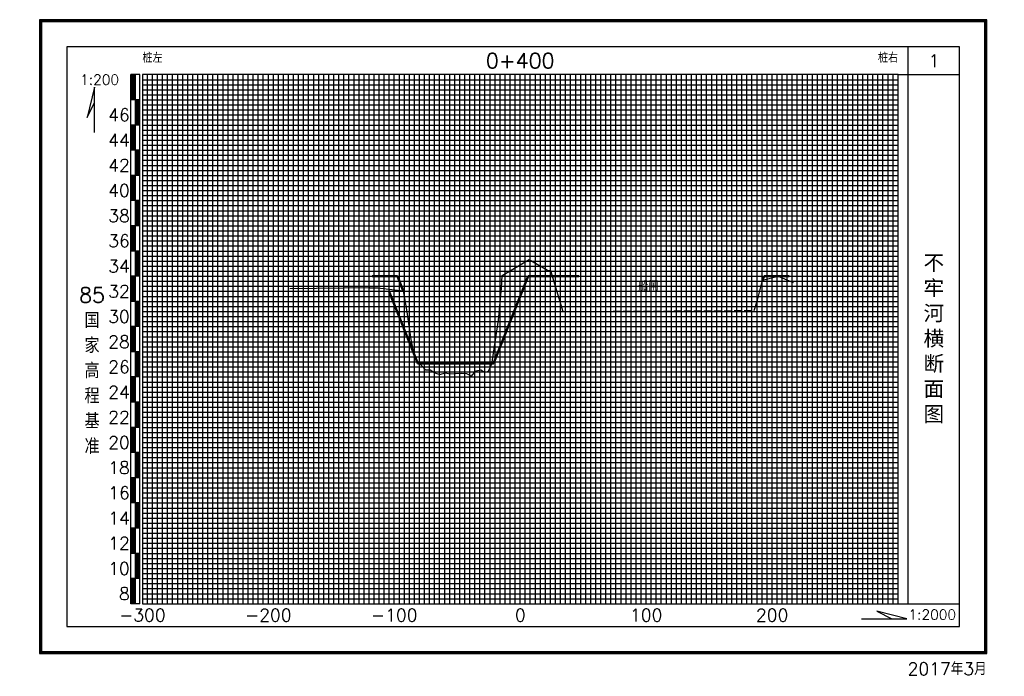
# Model space of a CAD drawing. Header units: millimetres. Extents: x 306 to 3216, y -6574 to 1225.
# Tile 25 of 27: x 545 to 936, y 964 to 1225. Entities that reach past the tile are written whole.
import ezdxf
from ezdxf.enums import TextEntityAlignment as Align

# ---------------------------------------------------------------- set-up
doc = ezdxf.new("R2010")
doc.units = ezdxf.units.MM
doc.linetypes.add('6112', pattern=[4, 3, -1])
doc.linetypes.add('DASHEDX2', pattern=[38.1, 25.4, -12.7])
for name, color, linetype in [('10mm线', 1, 'Continuous'), ('2mm线', 8, 'Continuous'), ('50mm线', 255, 'Continuous'), ('Sxss', 7, 'Continuous'), ('图副注记', 255, 'Continuous'), ('图框', 90, 'Continuous'), ('断面', 255, 'Continuous')]:
    doc.layers.add(name, color=color, linetype=linetype)
doc.layers.add('河道设计断面', color=6, linetype='DASHEDX2', lineweight=50)
doc.layers.add('滩面', color=90, linetype='Continuous', lineweight=50)
doc.styles.get("Standard").update_dxf_attribs({"font": 'txt.shx', "bigfont": 'hztxt.shx'})

msp = doc.modelspace()

# ---------------------------------------------------------------- linework, layer by layer
at = {"layer": '10mm线'}
for p, q in [((604.12, 993.09), (604.12, 1203.09)), ((614.12, 993.09), (614.12, 1203.09)), ((624.12, 993.09), (624.12, 1203.09)), ((634.12, 993.09), (634.12, 1203.09)), ((654.12, 993.09), (654.12, 1203.09)), ((664.12, 993.09), (664.12, 1203.09)), ((674.12, 993.09), (674.12, 1203.09)), ((684.12, 993.09), (684.12, 1203.09)), ((704.12, 993.09), (704.12, 1203.09)), ((714.12, 993.09), (714.12, 1203.09)), ((724.12, 993.09), (724.12, 1203.09)), ((734.12, 993.09), (734.12, 1203.09)), ((754.12, 993.09), (754.12, 1203.09)), ((764.12, 993.09), (764.12, 1203.09)), ((774.12, 993.09), (774.12, 1203.09)), ((784.12, 993.09), (784.12, 1203.09)), ((804.12, 993.09), (804.12, 1203.09)), ((814.12, 993.09), (814.12, 1203.09)), ((824.12, 993.09), (824.12, 1203.09)), ((834.12, 993.09), (834.12, 1203.09)), ((854.12, 993.09), (854.12, 1203.09)), ((864.12, 993.09), (864.12, 1203.09)), ((874.12, 993.09), (874.12, 1203.09)), ((884.12, 993.09), (884.12, 1203.09)), ((594.12, 1193.09), (894.12, 1193.09)), ((594.12, 1183.09), (894.12, 1183.09)), ((594.12, 1173.09), (894.12, 1173.09)), ((594.12, 1163.09), (894.12, 1163.09)), ((594.12, 1153.09), (894.12, 1153.09)), ((594.12, 1143.09), (894.12, 1143.09)), ((594.12, 1133.09), (894.12, 1133.09)), ((594.12, 1123.09), (894.12, 1123.09)), ((594.12, 1113.09), (894.12, 1113.09)), ((594.12, 1103.09), (894.12, 1103.09)), ((594.12, 1093.09), (894.12, 1093.09)), ((594.12, 1083.09), (894.12, 1083.09)), ((594.12, 1073.09), (894.12, 1073.09)), ((594.12, 1063.09), (894.12, 1063.09)), ((594.12, 1053.09), (894.12, 1053.09)), ((594.12, 1043.09), (894.12, 1043.09)), ((594.12, 1033.09), (894.12, 1033.09)), ((594.12, 1023.09), (894.12, 1023.09)), ((594.12, 1013.09), (894.12, 1013.09)), ((594.12, 1003.09), (894.12, 1003.09))]:
    msp.add_line(p, q, dxfattribs=at)
at = {"layer": '2mm线'}
for p, q in [((594.12, 1201.09), (894.12, 1201.09)), ((596.12, 993.09), (596.12, 1203.09)), ((598.12, 993.09), (598.12, 1203.09)), ((600.12, 993.09), (600.12, 1203.09)), ((602.12, 993.09), (602.12, 1203.09)), ((606.12, 993.09), (606.12, 1203.09)), ((608.12, 993.09), (608.12, 1203.09)), ((610.12, 993.09), (610.12, 1203.09)), ((612.12, 993.09), (612.12, 1203.09)), ((616.12, 993.09), (616.12, 1203.09)), ((618.12, 993.09), (618.12, 1203.09)), ((620.12, 993.09), (620.12, 1203.09)), ((622.12, 993.09), (622.12, 1203.09)), ((626.12, 993.09), (626.12, 1203.09)), ((628.12, 993.09), (628.12, 1203.09)), ((630.12, 993.09), (630.12, 1203.09)), ((632.12, 993.09), (632.12, 1203.09)), ((636.12, 993.09), (636.12, 1203.09)), ((638.12, 993.09), (638.12, 1203.09)), ((640.12, 993.09), (640.12, 1203.09)), ((642.12, 993.09), (642.12, 1203.09)), ((646.12, 993.09), (646.12, 1203.09)), ((648.12, 993.09), (648.12, 1203.09)), ((650.12, 993.09), (650.12, 1203.09)), ((652.12, 993.09), (652.12, 1203.09)), ((656.12, 993.09), (656.12, 1203.09)), ((658.12, 993.09), (658.12, 1203.09)), ((660.12, 993.09), (660.12, 1203.09)), ((662.12, 993.09), (662.12, 1203.09)), ((666.12, 993.09), (666.12, 1203.09)), ((668.12, 993.09), (668.12, 1203.09)), ((670.12, 993.09), (670.12, 1203.09)), ((672.12, 993.09), (672.12, 1203.09)), ((676.12, 993.09), (676.12, 1203.09)), ((678.12, 993.09), (678.12, 1203.09)), ((680.12, 993.09), (680.12, 1203.09)), ((682.12, 993.09), (682.12, 1203.09)), ((686.12, 993.09), (686.12, 1203.09)), ((688.12, 993.09), (688.12, 1203.09)), ((690.12, 993.09), (690.12, 1203.09)), ((692.12, 993.09), (692.12, 1203.09)), ((696.12, 993.09), (696.12, 1203.09)), ((698.12, 993.09), (698.12, 1203.09)), ((700.12, 993.09), (700.12, 1203.09)), ((702.12, 993.09), (702.12, 1203.09)), ((706.12, 993.09), (706.12, 1203.09)), ((708.12, 993.09), (708.12, 1203.09)), ((710.12, 993.09), (710.12, 1203.09)), ((712.12, 993.09), (712.12, 1203.09)), ((716.12, 993.09), (716.12, 1203.09)), ((718.12, 993.09), (718.12, 1203.09)), ((720.12, 993.09), (720.12, 1203.09)), ((722.12, 993.09), (722.12, 1203.09)), ((726.12, 993.09), (726.12, 1203.09)), ((728.12, 993.09), (728.12, 1203.09)), ((730.12, 993.09), (730.12, 1203.09)), ((732.12, 993.09), (732.12, 1203.09)), ((736.12, 993.09), (736.12, 1203.09)), ((738.12, 993.09), (738.12, 1203.09)), ((740.12, 993.09), (740.12, 1203.09)), ((742.12, 993.09), (742.12, 1203.09)), ((746.12, 993.09), (746.12, 1203.09)), ((748.12, 993.09), (748.12, 1203.09)), ((750.12, 993.09), (750.12, 1203.09)), ((752.12, 993.09), (752.12, 1203.09)), ((756.12, 993.09), (756.12, 1203.09)), ((758.12, 993.09), (758.12, 1203.09)), ((760.12, 993.09), (760.12, 1203.09)), ((762.12, 993.09), (762.12, 1203.09)), ((766.12, 993.09), (766.12, 1203.09)), ((768.12, 993.09), (768.12, 1203.09)), ((770.12, 993.09), (770.12, 1203.09)), ((772.12, 993.09), (772.12, 1203.09)), ((776.12, 993.09), (776.12, 1203.09)), ((778.12, 993.09), (778.12, 1203.09)), ((780.12, 993.09), (780.12, 1203.09)), ((782.12, 993.09), (782.12, 1203.09)), ((786.12, 993.09), (786.12, 1203.09)), ((788.12, 993.09), (788.12, 1203.09)), ((790.12, 993.09), (790.12, 1203.09)), ((792.12, 993.09), (792.12, 1203.09)), ((796.12, 993.09), (796.12, 1203.09)), ((798.12, 993.09), (798.12, 1203.09)), ((800.12, 993.09), (800.12, 1203.09)), ((802.12, 993.09), (802.12, 1203.09)), ((806.12, 993.09), (806.12, 1203.09)), ((808.12, 993.09), (808.12, 1203.09)), ((810.12, 993.09), (810.12, 1203.09)), ((812.12, 993.09), (812.12, 1203.09)), ((816.12, 993.09), (816.12, 1203.09)), ((818.12, 993.09), (818.12, 1203.09)), ((820.12, 993.09), (820.12, 1203.09)), ((822.12, 993.09), (822.12, 1203.09)), ((826.12, 993.09), (826.12, 1203.09)), ((828.12, 993.09), (828.12, 1203.09)), ((830.12, 993.09), (830.12, 1203.09)), ((832.12, 993.09), (832.12, 1203.09)), ((836.12, 993.09), (836.12, 1203.09)), ((838.12, 993.09), (838.12, 1203.09)), ((840.12, 993.09), (840.12, 1203.09)), ((842.12, 993.09), (842.12, 1203.09)), ((846.12, 993.09), (846.12, 1203.09)), ((848.12, 993.09), (848.12, 1203.09)), ((850.12, 993.09), (850.12, 1203.09)), ((852.12, 993.09), (852.12, 1203.09)), ((856.12, 993.09), (856.12, 1203.09)), ((858.12, 993.09), (858.12, 1203.09)), ((860.12, 993.09), (860.12, 1203.09)), ((862.12, 993.09), (862.12, 1203.09)), ((866.12, 993.09), (866.12, 1203.09)), ((868.12, 993.09), (868.12, 1203.09)), ((870.12, 993.09), (870.12, 1203.09)), ((872.12, 993.09), (872.12, 1203.09)), ((876.12, 993.09), (876.12, 1203.09)), ((878.12, 993.09), (878.12, 1203.09)), ((880.12, 993.09), (880.12, 1203.09)), ((882.12, 993.09), (882.12, 1203.09)), ((886.12, 993.09), (886.12, 1203.09)), ((888.12, 993.09), (888.12, 1203.09)), ((890.12, 993.09), (890.12, 1203.09)), ((892.12, 993.09), (892.12, 1203.09)), ((594.12, 1199.09), (894.12, 1199.09)), ((594.12, 1197.09), (894.12, 1197.09)), ((594.12, 1195.09), (894.12, 1195.09)), ((594.12, 1191.09), (894.12, 1191.09)), ((594.12, 1189.09), (894.12, 1189.09)), ((594.12, 1187.09), (894.12, 1187.09)), ((594.12, 1185.09), (894.12, 1185.09)), ((594.12, 1181.09), (894.12, 1181.09)), ((594.12, 1179.09), (894.12, 1179.09)), ((594.12, 1177.09), (894.12, 1177.09)), ((594.12, 1175.09), (894.12, 1175.09)), ((594.12, 1171.09), (894.12, 1171.09)), ((594.12, 1169.09), (894.12, 1169.09)), ((594.12, 1167.09), (894.12, 1167.09)), ((594.12, 1165.09), (894.12, 1165.09)), ((594.12, 1161.09), (894.12, 1161.09)), ((594.12, 1159.09), (894.12, 1159.09)), ((594.12, 1157.09), (894.12, 1157.09)), ((594.12, 1155.09), (894.12, 1155.09)), ((594.12, 1151.09), (894.12, 1151.09)), ((594.12, 1149.09), (894.12, 1149.09)), ((594.12, 1147.09), (894.12, 1147.09)), ((594.12, 1145.09), (894.12, 1145.09)), ((594.12, 1141.09), (894.12, 1141.09)), ((594.12, 1139.09), (894.12, 1139.09)), ((594.12, 1137.09), (894.12, 1137.09)), ((594.12, 1135.09), (894.12, 1135.09)), ((594.12, 1131.09), (894.12, 1131.09)), ((594.12, 1129.09), (894.12, 1129.09)), ((594.12, 1127.09), (894.12, 1127.09)), ((594.12, 1125.09), (894.12, 1125.09)), ((594.12, 1121.09), (894.12, 1121.09)), ((594.12, 1119.09), (894.12, 1119.09)), ((594.12, 1117.09), (894.12, 1117.09)), ((594.12, 1115.09), (894.12, 1115.09)), ((594.12, 1111.09), (894.12, 1111.09)), ((594.12, 1109.09), (894.12, 1109.09)), ((594.12, 1107.09), (894.12, 1107.09)), ((594.12, 1105.09), (894.12, 1105.09)), ((594.12, 1101.09), (894.12, 1101.09)), ((594.12, 1099.09), (894.12, 1099.09)), ((594.12, 1097.09), (894.12, 1097.09)), ((594.12, 1095.09), (894.12, 1095.09)), ((594.12, 1091.09), (894.12, 1091.09)), ((594.12, 1089.09), (894.12, 1089.09)), ((594.12, 1087.09), (894.12, 1087.09)), ((594.12, 1085.09), (894.12, 1085.09)), ((594.12, 1081.09), (894.12, 1081.09)), ((594.12, 1079.09), (894.12, 1079.09)), ((594.12, 1077.09), (894.12, 1077.09)), ((594.12, 1075.09), (894.12, 1075.09)), ((594.12, 1071.09), (894.12, 1071.09)), ((594.12, 1069.09), (894.12, 1069.09)), ((594.12, 1067.09), (894.12, 1067.09)), ((594.12, 1065.09), (894.12, 1065.09)), ((594.12, 1061.09), (894.12, 1061.09)), ((594.12, 1059.09), (894.12, 1059.09)), ((594.12, 1057.09), (894.12, 1057.09)), ((594.12, 1055.09), (894.12, 1055.09)), ((594.12, 1051.09), (894.12, 1051.09)), ((594.12, 1049.09), (894.12, 1049.09)), ((594.12, 1047.09), (894.12, 1047.09)), ((594.12, 1045.09), (894.12, 1045.09)), ((594.12, 1041.09), (894.12, 1041.09)), ((594.12, 1039.09), (894.12, 1039.09)), ((594.12, 1037.09), (894.12, 1037.09)), ((594.12, 1035.09), (894.12, 1035.09)), ((594.12, 1031.09), (894.12, 1031.09)), ((594.12, 1029.09), (894.12, 1029.09)), ((594.12, 1027.09), (894.12, 1027.09)), ((594.12, 1025.09), (894.12, 1025.09)), ((594.12, 1021.09), (894.12, 1021.09)), ((594.12, 1019.09), (894.12, 1019.09)), ((594.12, 1017.09), (894.12, 1017.09)), ((594.12, 1015.09), (894.12, 1015.09)), ((594.12, 1011.09), (894.12, 1011.09)), ((594.12, 1009.09), (894.12, 1009.09)), ((594.12, 1007.09), (894.12, 1007.09)), ((594.12, 1005.09), (894.12, 1005.09)), ((594.12, 1001.09), (894.12, 1001.09)), ((594.12, 999.09), (894.12, 999.09)), ((594.12, 997.09), (894.12, 997.09)), ((594.12, 995.09), (894.12, 995.09))]:
    msp.add_line(p, q, dxfattribs=at)
at = {"layer": '50mm线'}
for p, q in [((644.12, 993.09), (644.12, 1203.09)), ((694.12, 993.09), (694.12, 1203.09)), ((744.12, 993.09), (744.12, 1203.09)), ((794.12, 993.09), (794.12, 1203.09)), ((844.12, 993.09), (844.12, 1203.09))]:
    msp.add_line(p, q, dxfattribs=at)
msp.add_lwpolyline([(594.12, 993.09), (894.12, 993.09), (894.12, 1203.09), (594.12, 1203.09)], close=True, dxfattribs=at)
at = {"layer": 'Sxss', "color": 4, "linetype": '6112'}
msp.add_lwpolyline([(761.03, 1109.03), (836.95, 1109.48), (836.95, 1109.48), (836.95, 1109.48), (836.95, 1109.48)], dxfattribs=at)
at = {"layer": '图副注记'}
for p, q in [((589.52, 993.09), (589.52, 1203.09)), ((593.12, 1203.09), (589.52, 1203.09)), ((589.62, 1193.09), (589.62, 1203.09)), ((589.72, 1193.09), (589.72, 1203.09)), ((589.82, 1193.09), (589.82, 1203.09)), ((589.92, 1193.09), (589.92, 1203.09)), ((590.02, 1193.09), (590.02, 1203.09)), ((590.12, 1193.09), (590.12, 1203.09)), ((590.22, 1193.09), (590.22, 1203.09)), ((590.32, 1193.09), (590.32, 1203.09)), ((590.42, 1193.09), (590.42, 1203.09)), ((590.52, 1193.09), (590.52, 1203.09)), ((590.62, 1193.09), (590.62, 1203.09)), ((590.72, 1193.09), (590.72, 1203.09)), ((590.82, 1193.09), (590.82, 1203.09)), ((590.92, 1193.09), (590.92, 1203.09)), ((591.02, 1193.09), (591.02, 1203.09)), ((591.12, 1193.09), (591.12, 1203.09)), ((591.22, 1193.09), (591.22, 1203.09)), ((591.32, 993.09), (591.32, 1203.09)), ((593.12, 993.09), (593.12, 1203.09)), ((593.12, 1193.09), (589.52, 1193.09)), ((591.42, 1183.09), (591.42, 1193.09)), ((591.52, 1183.09), (591.52, 1193.09)), ((591.62, 1183.09), (591.62, 1193.09)), ((591.72, 1183.09), (591.72, 1193.09)), ((591.82, 1183.09), (591.82, 1193.09)), ((591.92, 1183.09), (591.92, 1193.09)), ((592.02, 1183.09), (592.02, 1193.09)), ((592.12, 1183.09), (592.12, 1193.09)), ((592.22, 1183.09), (592.22, 1193.09)), ((592.32, 1183.09), (592.32, 1193.09)), ((592.42, 1183.09), (592.42, 1193.09)), ((592.52, 1183.09), (592.52, 1193.09)), ((592.62, 1183.09), (592.62, 1193.09)), ((592.72, 1183.09), (592.72, 1193.09)), ((592.82, 1183.09), (592.82, 1193.09)), ((592.92, 1183.09), (592.92, 1193.09)), ((593.02, 1183.09), (593.02, 1193.09)), ((593.12, 1183.09), (589.52, 1183.09)), ((589.62, 1173.09), (589.62, 1183.09)), ((589.72, 1173.09), (589.72, 1183.09)), ((589.82, 1173.09), (589.82, 1183.09)), ((589.92, 1173.09), (589.92, 1183.09)), ((590.02, 1173.09), (590.02, 1183.09)), ((590.12, 1173.09), (590.12, 1183.09)), ((590.22, 1173.09), (590.22, 1183.09)), ((590.32, 1173.09), (590.32, 1183.09)), ((590.42, 1173.09), (590.42, 1183.09)), ((590.52, 1173.09), (590.52, 1183.09)), ((590.62, 1173.09), (590.62, 1183.09)), ((590.72, 1173.09), (590.72, 1183.09)), ((590.82, 1173.09), (590.82, 1183.09)), ((590.92, 1173.09), (590.92, 1183.09)), ((591.02, 1173.09), (591.02, 1183.09)), ((591.12, 1173.09), (591.12, 1183.09)), ((591.22, 1173.09), (591.22, 1183.09)), ((593.12, 1173.09), (589.52, 1173.09)), ((591.42, 1163.09), (591.42, 1173.09)), ((591.52, 1163.09), (591.52, 1173.09)), ((591.62, 1163.09), (591.62, 1173.09)), ((591.72, 1163.09), (591.72, 1173.09)), ((591.82, 1163.09), (591.82, 1173.09)), ((591.92, 1163.09), (591.92, 1173.09)), ((592.02, 1163.09), (592.02, 1173.09)), ((592.12, 1163.09), (592.12, 1173.09)), ((592.22, 1163.09), (592.22, 1173.09)), ((592.32, 1163.09), (592.32, 1173.09)), ((592.42, 1163.09), (592.42, 1173.09)), ((592.52, 1163.09), (592.52, 1173.09)), ((592.62, 1163.09), (592.62, 1173.09)), ((592.72, 1163.09), (592.72, 1173.09)), ((592.82, 1163.09), (592.82, 1173.09)), ((592.92, 1163.09), (592.92, 1173.09)), ((593.02, 1163.09), (593.02, 1173.09)), ((593.12, 1163.09), (589.52, 1163.09)), ((589.62, 1153.09), (589.62, 1163.09)), ((589.72, 1153.09), (589.72, 1163.09)), ((589.82, 1153.09), (589.82, 1163.09)), ((589.92, 1153.09), (589.92, 1163.09)), ((590.02, 1153.09), (590.02, 1163.09)), ((590.12, 1153.09), (590.12, 1163.09)), ((590.22, 1153.09), (590.22, 1163.09)), ((590.32, 1153.09), (590.32, 1163.09)), ((590.42, 1153.09), (590.42, 1163.09)), ((590.52, 1153.09), (590.52, 1163.09)), ((590.62, 1153.09), (590.62, 1163.09)), ((590.72, 1153.09), (590.72, 1163.09)), ((590.82, 1153.09), (590.82, 1163.09)), ((590.92, 1153.09), (590.92, 1163.09)), ((591.02, 1153.09), (591.02, 1163.09)), ((591.12, 1153.09), (591.12, 1163.09)), ((591.22, 1153.09), (591.22, 1163.09)), ((593.12, 1153.09), (589.52, 1153.09)), ((591.42, 1143.09), (591.42, 1153.09)), ((591.52, 1143.09), (591.52, 1153.09)), ((591.62, 1143.09), (591.62, 1153.09)), ((591.72, 1143.09), (591.72, 1153.09)), ((591.82, 1143.09), (591.82, 1153.09)), ((591.92, 1143.09), (591.92, 1153.09)), ((592.02, 1143.09), (592.02, 1153.09)), ((592.12, 1143.09), (592.12, 1153.09)), ((592.22, 1143.09), (592.22, 1153.09)), ((592.32, 1143.09), (592.32, 1153.09)), ((592.42, 1143.09), (592.42, 1153.09)), ((592.52, 1143.09), (592.52, 1153.09)), ((592.62, 1143.09), (592.62, 1153.09)), ((592.72, 1143.09), (592.72, 1153.09)), ((592.82, 1143.09), (592.82, 1153.09)), ((592.92, 1143.09), (592.92, 1153.09)), ((593.02, 1143.09), (593.02, 1153.09)), ((593.12, 1143.09), (589.52, 1143.09)), ((589.62, 1133.09), (589.62, 1143.09)), ((589.72, 1133.09), (589.72, 1143.09)), ((589.82, 1133.09), (589.82, 1143.09)), ((589.92, 1133.09), (589.92, 1143.09)), ((590.02, 1133.09), (590.02, 1143.09)), ((590.12, 1133.09), (590.12, 1143.09)), ((590.22, 1133.09), (590.22, 1143.09)), ((590.32, 1133.09), (590.32, 1143.09)), ((590.42, 1133.09), (590.42, 1143.09)), ((590.52, 1133.09), (590.52, 1143.09)), ((590.62, 1133.09), (590.62, 1143.09)), ((590.72, 1133.09), (590.72, 1143.09)), ((590.82, 1133.09), (590.82, 1143.09)), ((590.92, 1133.09), (590.92, 1143.09)), ((591.02, 1133.09), (591.02, 1143.09)), ((591.12, 1133.09), (591.12, 1143.09)), ((591.22, 1133.09), (591.22, 1143.09)), ((593.12, 1133.09), (589.52, 1133.09)), ((591.42, 1123.09), (591.42, 1133.09)), ((591.52, 1123.09), (591.52, 1133.09)), ((591.62, 1123.09), (591.62, 1133.09)), ((591.72, 1123.09), (591.72, 1133.09)), ((591.82, 1123.09), (591.82, 1133.09)), ((591.92, 1123.09), (591.92, 1133.09)), ((592.02, 1123.09), (592.02, 1133.09)), ((592.12, 1123.09), (592.12, 1133.09)), ((592.22, 1123.09), (592.22, 1133.09)), ((592.32, 1123.09), (592.32, 1133.09)), ((592.42, 1123.09), (592.42, 1133.09)), ((592.52, 1123.09), (592.52, 1133.09)), ((592.62, 1123.09), (592.62, 1133.09)), ((592.72, 1123.09), (592.72, 1133.09)), ((592.82, 1123.09), (592.82, 1133.09)), ((592.92, 1123.09), (592.92, 1133.09)), ((593.02, 1123.09), (593.02, 1133.09)), ((593.12, 1123.09), (589.52, 1123.09)), ((589.62, 1113.09), (589.62, 1123.09)), ((589.72, 1113.09), (589.72, 1123.09)), ((589.82, 1113.09), (589.82, 1123.09)), ((589.92, 1113.09), (589.92, 1123.09)), ((590.02, 1113.09), (590.02, 1123.09)), ((590.12, 1113.09), (590.12, 1123.09)), ((590.22, 1113.09), (590.22, 1123.09)), ((590.32, 1113.09), (590.32, 1123.09)), ((590.42, 1113.09), (590.42, 1123.09)), ((590.52, 1113.09), (590.52, 1123.09)), ((590.62, 1113.09), (590.62, 1123.09)), ((590.72, 1113.09), (590.72, 1123.09)), ((590.82, 1113.09), (590.82, 1123.09)), ((590.92, 1113.09), (590.92, 1123.09)), ((591.02, 1113.09), (591.02, 1123.09)), ((591.12, 1113.09), (591.12, 1123.09)), ((591.22, 1113.09), (591.22, 1123.09)), ((593.12, 1113.09), (589.52, 1113.09)), ((591.42, 1103.09), (591.42, 1113.09)), ((591.52, 1103.09), (591.52, 1113.09)), ((591.62, 1103.09), (591.62, 1113.09)), ((591.72, 1103.09), (591.72, 1113.09)), ((591.82, 1103.09), (591.82, 1113.09)), ((591.92, 1103.09), (591.92, 1113.09)), ((592.02, 1103.09), (592.02, 1113.09)), ((592.12, 1103.09), (592.12, 1113.09)), ((592.22, 1103.09), (592.22, 1113.09)), ((592.32, 1103.09), (592.32, 1113.09)), ((592.42, 1103.09), (592.42, 1113.09)), ((592.52, 1103.09), (592.52, 1113.09)), ((592.62, 1103.09), (592.62, 1113.09)), ((592.72, 1103.09), (592.72, 1113.09)), ((592.82, 1103.09), (592.82, 1113.09)), ((592.92, 1103.09), (592.92, 1113.09)), ((593.02, 1103.09), (593.02, 1113.09)), ((593.12, 1103.09), (589.52, 1103.09)), ((589.62, 1093.09), (589.62, 1103.09)), ((589.72, 1093.09), (589.72, 1103.09)), ((589.82, 1093.09), (589.82, 1103.09)), ((589.92, 1093.09), (589.92, 1103.09)), ((590.02, 1093.09), (590.02, 1103.09)), ((590.12, 1093.09), (590.12, 1103.09)), ((590.22, 1093.09), (590.22, 1103.09)), ((590.32, 1093.09), (590.32, 1103.09)), ((590.42, 1093.09), (590.42, 1103.09)), ((590.52, 1093.09), (590.52, 1103.09)), ((590.62, 1093.09), (590.62, 1103.09)), ((590.72, 1093.09), (590.72, 1103.09)), ((590.82, 1093.09), (590.82, 1103.09)), ((590.92, 1093.09), (590.92, 1103.09)), ((591.02, 1093.09), (591.02, 1103.09)), ((591.12, 1093.09), (591.12, 1103.09)), ((591.22, 1093.09), (591.22, 1103.09)), ((593.12, 1093.09), (589.52, 1093.09)), ((591.42, 1083.09), (591.42, 1093.09)), ((591.52, 1083.09), (591.52, 1093.09)), ((591.62, 1083.09), (591.62, 1093.09)), ((591.72, 1083.09), (591.72, 1093.09)), ((591.82, 1083.09), (591.82, 1093.09)), ((591.92, 1083.09), (591.92, 1093.09)), ((592.02, 1083.09), (592.02, 1093.09)), ((592.12, 1083.09), (592.12, 1093.09)), ((592.22, 1083.09), (592.22, 1093.09)), ((592.32, 1083.09), (592.32, 1093.09)), ((592.42, 1083.09), (592.42, 1093.09)), ((592.52, 1083.09), (592.52, 1093.09)), ((592.62, 1083.09), (592.62, 1093.09)), ((592.72, 1083.09), (592.72, 1093.09)), ((592.82, 1083.09), (592.82, 1093.09)), ((592.92, 1083.09), (592.92, 1093.09)), ((593.02, 1083.09), (593.02, 1093.09)), ((593.12, 1083.09), (589.52, 1083.09)), ((589.62, 1073.09), (589.62, 1083.09)), ((589.72, 1073.09), (589.72, 1083.09)), ((589.82, 1073.09), (589.82, 1083.09)), ((589.92, 1073.09), (589.92, 1083.09)), ((590.02, 1073.09), (590.02, 1083.09)), ((590.12, 1073.09), (590.12, 1083.09)), ((590.22, 1073.09), (590.22, 1083.09)), ((590.32, 1073.09), (590.32, 1083.09)), ((590.42, 1073.09), (590.42, 1083.09)), ((590.52, 1073.09), (590.52, 1083.09)), ((590.62, 1073.09), (590.62, 1083.09)), ((590.72, 1073.09), (590.72, 1083.09)), ((590.82, 1073.09), (590.82, 1083.09)), ((590.92, 1073.09), (590.92, 1083.09)), ((591.02, 1073.09), (591.02, 1083.09)), ((591.12, 1073.09), (591.12, 1083.09)), ((591.22, 1073.09), (591.22, 1083.09)), ((593.12, 1073.09), (589.52, 1073.09)), ((591.42, 1063.09), (591.42, 1073.09)), ((591.52, 1063.09), (591.52, 1073.09)), ((591.62, 1063.09), (591.62, 1073.09)), ((591.72, 1063.09), (591.72, 1073.09)), ((591.82, 1063.09), (591.82, 1073.09)), ((591.92, 1063.09), (591.92, 1073.09)), ((592.02, 1063.09), (592.02, 1073.09)), ((592.12, 1063.09), (592.12, 1073.09)), ((592.22, 1063.09), (592.22, 1073.09)), ((592.32, 1063.09), (592.32, 1073.09)), ((592.42, 1063.09), (592.42, 1073.09)), ((592.52, 1063.09), (592.52, 1073.09)), ((592.62, 1063.09), (592.62, 1073.09)), ((592.72, 1063.09), (592.72, 1073.09)), ((592.82, 1063.09), (592.82, 1073.09)), ((592.92, 1063.09), (592.92, 1073.09)), ((593.02, 1063.09), (593.02, 1073.09)), ((593.12, 1063.09), (589.52, 1063.09)), ((589.62, 1053.09), (589.62, 1063.09)), ((589.72, 1053.09), (589.72, 1063.09)), ((589.82, 1053.09), (589.82, 1063.09)), ((589.92, 1053.09), (589.92, 1063.09)), ((590.02, 1053.09), (590.02, 1063.09)), ((590.12, 1053.09), (590.12, 1063.09)), ((590.22, 1053.09), (590.22, 1063.09)), ((590.32, 1053.09), (590.32, 1063.09)), ((590.42, 1053.09), (590.42, 1063.09)), ((590.52, 1053.09), (590.52, 1063.09)), ((590.62, 1053.09), (590.62, 1063.09)), ((590.72, 1053.09), (590.72, 1063.09)), ((590.82, 1053.09), (590.82, 1063.09)), ((590.92, 1053.09), (590.92, 1063.09)), ((591.02, 1053.09), (591.02, 1063.09)), ((591.12, 1053.09), (591.12, 1063.09)), ((591.22, 1053.09), (591.22, 1063.09)), ((593.12, 1053.09), (589.52, 1053.09)), ((591.42, 1043.09), (591.42, 1053.09)), ((591.52, 1043.09), (591.52, 1053.09)), ((591.62, 1043.09), (591.62, 1053.09)), ((591.72, 1043.09), (591.72, 1053.09)), ((591.82, 1043.09), (591.82, 1053.09)), ((591.92, 1043.09), (591.92, 1053.09)), ((592.02, 1043.09), (592.02, 1053.09)), ((592.12, 1043.09), (592.12, 1053.09)), ((592.22, 1043.09), (592.22, 1053.09)), ((592.32, 1043.09), (592.32, 1053.09)), ((592.42, 1043.09), (592.42, 1053.09)), ((592.52, 1043.09), (592.52, 1053.09)), ((592.62, 1043.09), (592.62, 1053.09)), ((592.72, 1043.09), (592.72, 1053.09)), ((592.82, 1043.09), (592.82, 1053.09)), ((592.92, 1043.09), (592.92, 1053.09)), ((593.02, 1043.09), (593.02, 1053.09)), ((593.12, 1043.09), (589.52, 1043.09)), ((589.62, 1033.09), (589.62, 1043.09)), ((589.72, 1033.09), (589.72, 1043.09)), ((589.82, 1033.09), (589.82, 1043.09)), ((589.92, 1033.09), (589.92, 1043.09)), ((590.02, 1033.09), (590.02, 1043.09)), ((590.12, 1033.09), (590.12, 1043.09)), ((590.22, 1033.09), (590.22, 1043.09)), ((590.32, 1033.09), (590.32, 1043.09)), ((590.42, 1033.09), (590.42, 1043.09)), ((590.52, 1033.09), (590.52, 1043.09)), ((590.62, 1033.09), (590.62, 1043.09)), ((590.72, 1033.09), (590.72, 1043.09)), ((590.82, 1033.09), (590.82, 1043.09)), ((590.92, 1033.09), (590.92, 1043.09)), ((591.02, 1033.09), (591.02, 1043.09)), ((591.12, 1033.09), (591.12, 1043.09)), ((591.22, 1033.09), (591.22, 1043.09)), ((593.12, 1033.09), (589.52, 1033.09)), ((591.42, 1023.09), (591.42, 1033.09)), ((591.52, 1023.09), (591.52, 1033.09)), ((591.62, 1023.09), (591.62, 1033.09)), ((591.72, 1023.09), (591.72, 1033.09)), ((591.82, 1023.09), (591.82, 1033.09)), ((591.92, 1023.09), (591.92, 1033.09)), ((592.02, 1023.09), (592.02, 1033.09)), ((592.12, 1023.09), (592.12, 1033.09)), ((592.22, 1023.09), (592.22, 1033.09)), ((592.32, 1023.09), (592.32, 1033.09)), ((592.42, 1023.09), (592.42, 1033.09)), ((592.52, 1023.09), (592.52, 1033.09)), ((592.62, 1023.09), (592.62, 1033.09)), ((592.72, 1023.09), (592.72, 1033.09)), ((592.82, 1023.09), (592.82, 1033.09)), ((592.92, 1023.09), (592.92, 1033.09)), ((593.02, 1023.09), (593.02, 1033.09)), ((593.12, 1023.09), (589.52, 1023.09)), ((589.62, 1013.09), (589.62, 1023.09)), ((589.72, 1013.09), (589.72, 1023.09)), ((589.82, 1013.09), (589.82, 1023.09)), ((589.92, 1013.09), (589.92, 1023.09)), ((590.02, 1013.09), (590.02, 1023.09)), ((590.12, 1013.09), (590.12, 1023.09)), ((590.22, 1013.09), (590.22, 1023.09)), ((590.32, 1013.09), (590.32, 1023.09)), ((590.42, 1013.09), (590.42, 1023.09)), ((590.52, 1013.09), (590.52, 1023.09)), ((590.62, 1013.09), (590.62, 1023.09)), ((590.72, 1013.09), (590.72, 1023.09)), ((590.82, 1013.09), (590.82, 1023.09)), ((590.92, 1013.09), (590.92, 1023.09)), ((591.02, 1013.09), (591.02, 1023.09)), ((591.12, 1013.09), (591.12, 1023.09)), ((591.22, 1013.09), (591.22, 1023.09)), ((593.12, 1013.09), (589.52, 1013.09)), ((591.42, 1003.09), (591.42, 1013.09)), ((591.52, 1003.09), (591.52, 1013.09)), ((591.62, 1003.09), (591.62, 1013.09)), ((591.72, 1003.09), (591.72, 1013.09)), ((591.82, 1003.09), (591.82, 1013.09)), ((591.92, 1003.09), (591.92, 1013.09)), ((592.02, 1003.09), (592.02, 1013.09)), ((592.12, 1003.09), (592.12, 1013.09)), ((592.22, 1003.09), (592.22, 1013.09)), ((592.32, 1003.09), (592.32, 1013.09)), ((592.42, 1003.09), (592.42, 1013.09)), ((592.52, 1003.09), (592.52, 1013.09)), ((592.62, 1003.09), (592.62, 1013.09)), ((592.72, 1003.09), (592.72, 1013.09)), ((592.82, 1003.09), (592.82, 1013.09)), ((592.92, 1003.09), (592.92, 1013.09)), ((593.02, 1003.09), (593.02, 1013.09)), ((593.12, 1003.09), (589.52, 1003.09)), ((589.62, 993.09), (589.62, 1003.09)), ((589.72, 993.09), (589.72, 1003.09)), ((589.82, 993.09), (589.82, 1003.09)), ((589.92, 993.09), (589.92, 1003.09)), ((590.02, 993.09), (590.02, 1003.09)), ((590.12, 993.09), (590.12, 1003.09)), ((590.22, 993.09), (590.22, 1003.09)), ((590.32, 993.09), (590.32, 1003.09)), ((590.42, 993.09), (590.42, 1003.09)), ((590.52, 993.09), (590.52, 1003.09)), ((590.62, 993.09), (590.62, 1003.09)), ((590.72, 993.09), (590.72, 1003.09)), ((590.82, 993.09), (590.82, 1003.09)), ((590.92, 993.09), (590.92, 1003.09)), ((591.02, 993.09), (591.02, 1003.09)), ((591.12, 993.09), (591.12, 1003.09)), ((591.22, 993.09), (591.22, 1003.09)), ((593.12, 993.09), (589.52, 993.09))]:
    msp.add_line(p, q, dxfattribs=at)
for points in [[(575.12, 1180.09), (575.12, 1198.09), (572.12, 1186.09), (575.12, 1192.09)], [(879.62, 987.09), (897.62, 987.09), (885.62, 990.09), (891.62, 987.09)]]:
    msp.add_lwpolyline(points, dxfattribs=at)
at = {"layer": '图框'}
for p, q in [((898.12, 993.09), (898.12, 1214.09)), ((894.12, 1203.09), (918.52, 1203.09)), ((894.12, 993.09), (918.52, 993.09))]:
    msp.add_line(p, q, dxfattribs=at)
for points in [[(553.32, 973.29), (929.32, 973.29), (929.32, 1224.89), (553.32, 1224.89)], [(553.52, 973.49), (929.12, 973.49), (929.12, 1224.69), (553.52, 1224.69)], [(553.72, 973.69), (928.92, 973.69), (928.92, 1224.49), (553.72, 1224.49)], [(553.92, 973.89), (928.72, 973.89), (928.72, 1224.29), (553.92, 1224.29)], [(554.12, 974.09), (928.52, 974.09), (928.52, 1224.09), (554.12, 1224.09)], [(564.12, 984.09), (918.52, 984.09), (918.52, 1214.09), (564.12, 1214.09)]]:
    msp.add_lwpolyline(points, close=True, dxfattribs=at)
at = {"layer": '断面'}
for points in [[(684.46, 1118.45), (687.55, 1118.51), (697.66, 1117.31), (699.03, 1108.96), (700.64, 1097.99), (702.11, 1090.69), (703.37, 1089.29), (704.76, 1087.79), (706.52, 1085.89), (708.35, 1085.94), (710.23, 1084.74), (712.2, 1084.09), (714.25, 1084.79), (716.32, 1084.39), (718.46, 1084.44), (720.61, 1084.59), (722.74, 1084.49), (724.78, 1083.44), (726.55, 1085.59), (728.45, 1085.89), (729.97, 1084.99), (731.04, 1085.13), (731.56, 1085.59), (732.86, 1088.21), (735.42, 1105.58), (736.66, 1118.28), (736.89, 1123.43), (747.7, 1129.76), (754.96, 1125.46), (756.19, 1125.37), (761.03, 1109.03), (761.03, 1109.03)], [(836.95, 1109.48), (836.95, 1109.48), (838.31, 1113.61), (840.29, 1121.55), (846.54, 1123.06), (852.45, 1120.65)], [(684.46, 1118.45), (652.63, 1118.09)]]:
    msp.add_lwpolyline(points, dxfattribs=at)
at = {"layer": '河道设计断面', "linetype": 'ByBlock', "lineweight": 50, "ltscale": 0.2}
msp.add_lwpolyline([(691.91, 1117.31), (703.46, 1088.44), (733.46, 1088.44), (747.32, 1123.09)], dxfattribs=at)
at = {"layer": '河道设计断面'}
msp.add_lwpolyline([(747.32, 1123.09), (767.32, 1123.09)], dxfattribs=at)
at = {"layer": '滩面', "linetype": 'ByBlock', "lineweight": 50, "ltscale": 0.2}
for p, q in [((695.35, 1123.09), (697.66, 1117.31)), ((840.91, 1123.09), (840.29, 1121.55))]:
    msp.add_line(p, q, dxfattribs=at)
at = {"layer": '滩面'}
for points in [[(695.35, 1123.09), (685.35, 1123.09)], [(840.91, 1123.09), (850.91, 1123.09)]]:
    msp.add_lwpolyline(points, dxfattribs=at)

# ---------------------------------------------------------------- texts
at = {"layer": '图副注记'}
msp.add_text('桩左', height=4, dxfattribs=at).set_placement((594.12, 1206.59), align=Align.BOTTOM_LEFT)
for s, height, p in [('桩右', 4, (894.12, 1206.59)), ('1:2000', 4, (917.12, 985.59)), ('2017年3月', 5, (929.32, 963.29))]:
    msp.add_text(s, height=height, dxfattribs=at).set_placement(p, align=Align.BOTTOM_RIGHT)
msp.add_text('1:200', height=4, dxfattribs=at).set_placement((577.12, 1201.09), align=Align.MIDDLE_CENTER)
at = {"layer": '图副注记', "char_height": 6, "width": 10, "attachment_point": 5}
for s, insert in [('{\\fSimSun|b0|i0|c134|p2;不牢河横断面图}', (908.32, 1098.09)), ('85国家高程基准', (574.12, 1085.59))]:
    msp.add_mtext(s, dxfattribs=dict(at, insert=insert))
at = {"layer": '断面'}
for s, height, p in [('0+400', 6, (744.12, 1208.59)), ('1', 5, (908.32, 1208.59)), ('-300', 5, (594.12, 988.59)), ('-200', 5, (644.12, 988.59)), ('-100', 5, (694.12, 988.59)), ('0', 5, (744.12, 988.59)), ('100', 5, (794.12, 988.59)), ('200', 5, (844.12, 988.59))]:
    msp.add_text(s, height=height, dxfattribs=at).set_placement(p, align=Align.MIDDLE_CENTER)
for s, p in [('46', (589.12, 1183.09)), ('44', (589.12, 1173.09)), ('42', (589.12, 1163.09)), ('40', (589.12, 1153.09)), ('38', (589.12, 1143.09)), ('36', (589.12, 1133.09)), ('34', (589.12, 1123.09)), ('32', (589.12, 1113.09)), ('30', (589.12, 1103.09)), ('28', (589.12, 1093.09)), ('26', (589.12, 1083.09)), ('24', (589.12, 1073.09)), ('22', (589.12, 1063.09)), ('20', (589.12, 1053.09)), ('18', (589.12, 1043.09)), ('16', (589.12, 1033.09)), ('14', (589.12, 1023.09)), ('12', (589.12, 1013.09)), ('10', (589.12, 1003.09)), ('8', (589.12, 993.09))]:
    msp.add_text(s, height=5, dxfattribs=at).set_placement(p, align=Align.BOTTOM_RIGHT)
at = {"layer": '断面', "insert": (791.01, 1121.29), "char_height": 4, "width": 17.6834, "attachment_point": 1}
msp.add_mtext('船闸', dxfattribs=at)

doc.saveas('drawing.dxf')
